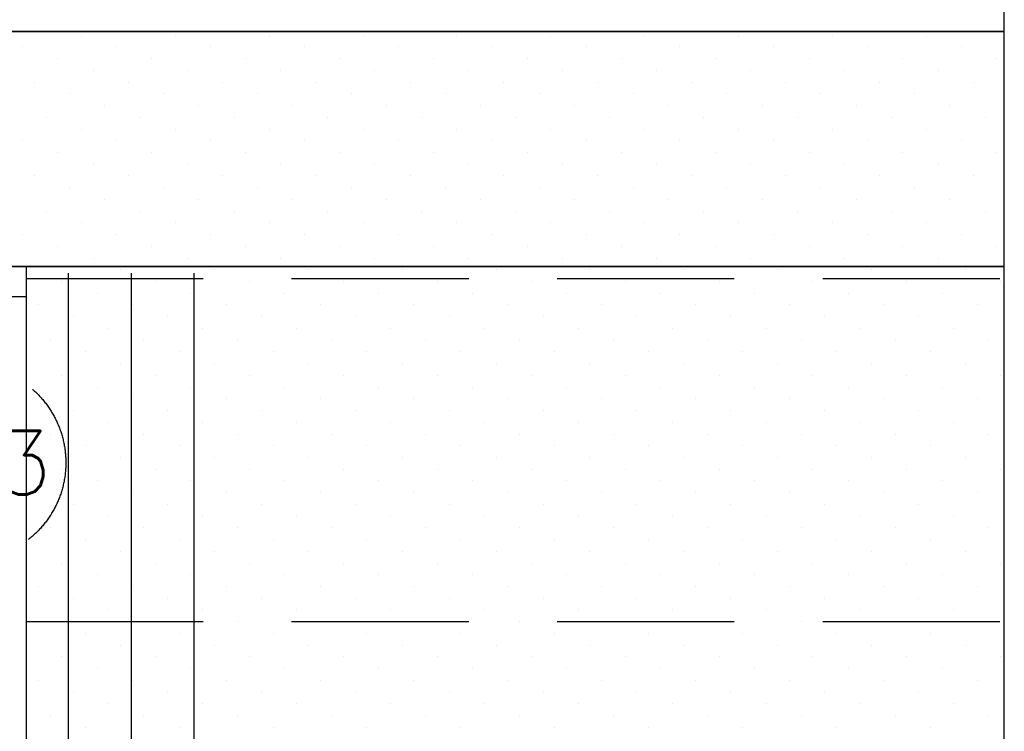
# Model space of a CAD drawing. Extents: x -84711 to 98481, y -64904 to 90945.
# Tile 9 of 29: x -3732 to -951, y 57032 to 59043. Entities that reach past the tile are written whole.
import ezdxf
from ezdxf.enums import TextEntityAlignment as Align

# ---------------------------------------------------------------- set-up
doc = ezdxf.new("R2010")
doc.units = 0
doc.header["$LTSCALE"] = 2000
doc.header["$MEASUREMENT"] = 0
doc.linetypes.add('HIDDEN', pattern=[0.375, 0.25, -0.125])
doc.linetypes.add('HIDDEN2', pattern=[0.1875, 0.125, -0.0625])
doc.layers.get('0').update_dxf_attribs({"linetype": 'CONTINUOUS'})
for name, color, linetype in [('ALGEM-ARC', 15, 'CONTINUOUS'), ('BETON-AZ', 3, 'CONTINUOUS'), ('HOUT-DRS', 4, 'CONTINUOUS'), ('NUMMER', 2, 'CONTINUOUS'), ('STAAL-AZ', 3, 'CONTINUOUS')]:
    doc.layers.add(name, color=color, linetype=linetype)
doc.styles.get("Standard").update_dxf_attribs({"font": 'simplex'})

# ---------------------------------------------------------------- blocks, each defined once
blk = doc.blocks.new('*X19')
at = {"color": 0}
for p, q in [((16042.5, 58999.2), (16042.5, 58999.2)), ((16307.7, 58999.2), (16307.7, 58999.2)), ((16572.8, 58999.2), (16572.8, 58999.2)), ((16838, 58999.2), (16838, 58999.2)), ((17103.1, 58999.2), (17103.1, 58999.2)), ((17368.3, 58999.2), (17368.3, 58999.2)), ((17633.5, 58999.2), (17633.5, 58999.2)), ((17898.6, 58999.2), (17898.6, 58999.2)), ((18163.8, 58999.2), (18163.8, 58999.2)), ((18429, 58999.2), (18429, 58999.2)), ((15876.8, 58966.1), (15876.8, 58966.1)), ((16141.9, 58966.1), (16141.9, 58966.1)), ((16407.1, 58966.1), (16407.1, 58966.1)), ((16672.3, 58966.1), (16672.3, 58966.1)), ((16937.4, 58966.1), (16937.4, 58966.1)), ((17202.6, 58966.1), (17202.6, 58966.1)), ((17467.7, 58966.1), (17467.7, 58966.1)), ((17732.9, 58966.1), (17732.9, 58966.1)), ((17998.1, 58966.1), (17998.1, 58966.1)), ((18263.2, 58966.1), (18263.2, 58966.1)), ((18528.4, 58966.1), (18528.4, 58966.1)), ((15976.2, 58932.9), (15976.2, 58932.9)), ((16241.4, 58932.9), (16241.4, 58932.9)), ((16506.5, 58932.9), (16506.5, 58932.9)), ((16771.7, 58932.9), (16771.7, 58932.9)), ((17036.9, 58932.9), (17036.9, 58932.9)), ((17302, 58932.9), (17302, 58932.9)), ((17567.2, 58932.9), (17567.2, 58932.9)), ((17832.3, 58932.9), (17832.3, 58932.9)), ((18097.5, 58932.9), (18097.5, 58932.9)), ((18362.7, 58932.9), (18362.7, 58932.9)), ((18627.8, 58932.9), (18627.8, 58932.9)), ((16075.6, 58899.8), (16075.6, 58899.8)), ((16340.8, 58899.8), (16340.8, 58899.8)), ((16606, 58899.8), (16606, 58899.8)), ((16871.1, 58899.8), (16871.1, 58899.8)), ((17136.3, 58899.8), (17136.3, 58899.8)), ((17401.5, 58899.8), (17401.5, 58899.8)), ((17666.6, 58899.8), (17666.6, 58899.8)), ((17931.8, 58899.8), (17931.8, 58899.8)), ((18197, 58899.8), (18197, 58899.8)), ((18462.1, 58899.8), (18462.1, 58899.8)), ((15909.9, 58866.6), (15909.9, 58866.6)), ((16175.1, 58866.6), (16175.1, 58866.6)), ((16440.2, 58866.6), (16440.2, 58866.6)), ((16705.4, 58866.6), (16705.4, 58866.6)), ((16970.6, 58866.6), (16970.6, 58866.6)), ((17235.7, 58866.6), (17235.7, 58866.6)), ((17500.9, 58866.6), (17500.9, 58866.6)), ((17766.1, 58866.6), (17766.1, 58866.6)), ((18031.2, 58866.6), (18031.2, 58866.6)), ((18296.4, 58866.6), (18296.4, 58866.6)), ((18561.6, 58866.6), (18561.6, 58866.6)), ((16009.3, 58833.5), (16009.3, 58833.5)), ((16274.5, 58833.5), (16274.5, 58833.5)), ((16539.7, 58833.5), (16539.7, 58833.5)), ((16804.8, 58833.5), (16804.8, 58833.5)), ((17070, 58833.5), (17070, 58833.5)), ((17335.2, 58833.5), (17335.2, 58833.5)), ((17600.3, 58833.5), (17600.3, 58833.5)), ((17865.5, 58833.5), (17865.5, 58833.5)), ((18130.7, 58833.5), (18130.7, 58833.5)), ((18395.8, 58833.5), (18395.8, 58833.5)), ((16108.8, 58800.3), (16108.8, 58800.3)), ((16373.9, 58800.3), (16373.9, 58800.3)), ((16639.1, 58800.3), (16639.1, 58800.3)), ((16904.3, 58800.3), (16904.3, 58800.3)), ((17169.4, 58800.3), (17169.4, 58800.3)), ((17434.6, 58800.3), (17434.6, 58800.3)), ((17699.8, 58800.3), (17699.8, 58800.3)), ((17964.9, 58800.3), (17964.9, 58800.3)), ((18230.1, 58800.3), (18230.1, 58800.3)), ((18495.3, 58800.3), (18495.3, 58800.3)), ((15943, 58767.2), (15943, 58767.2)), ((16208.2, 58767.2), (16208.2, 58767.2)), ((16473.4, 58767.2), (16473.4, 58767.2)), ((16738.5, 58767.2), (16738.5, 58767.2)), ((17003.7, 58767.2), (17003.7, 58767.2)), ((17268.9, 58767.2), (17268.9, 58767.2)), ((17534, 58767.2), (17534, 58767.2)), ((17799.2, 58767.2), (17799.2, 58767.2)), ((18064.4, 58767.2), (18064.4, 58767.2)), ((18329.5, 58767.2), (18329.5, 58767.2)), ((18594.7, 58767.2), (18594.7, 58767.2)), ((16042.5, 58734.1), (16042.5, 58734.1)), ((16307.7, 58734.1), (16307.7, 58734.1)), ((16572.8, 58734.1), (16572.8, 58734.1)), ((16838, 58734.1), (16838, 58734.1)), ((17103.1, 58734.1), (17103.1, 58734.1)), ((17368.3, 58734.1), (17368.3, 58734.1)), ((17633.5, 58734.1), (17633.5, 58734.1)), ((17898.6, 58734.1), (17898.6, 58734.1)), ((18163.8, 58734.1), (18163.8, 58734.1)), ((18429, 58734.1), (18429, 58734.1)), ((15876.8, 58700.9), (15876.8, 58700.9)), ((16141.9, 58700.9), (16141.9, 58700.9)), ((16407.1, 58700.9), (16407.1, 58700.9)), ((16672.3, 58700.9), (16672.3, 58700.9)), ((16937.4, 58700.9), (16937.4, 58700.9)), ((17202.6, 58700.9), (17202.6, 58700.9)), ((17467.7, 58700.9), (17467.7, 58700.9)), ((17732.9, 58700.9), (17732.9, 58700.9)), ((17998.1, 58700.9), (17998.1, 58700.9)), ((18263.2, 58700.9), (18263.2, 58700.9)), ((18528.4, 58700.9), (18528.4, 58700.9)), ((15976.2, 58667.8), (15976.2, 58667.8)), ((16241.4, 58667.8), (16241.4, 58667.8)), ((16506.5, 58667.8), (16506.5, 58667.8)), ((16771.7, 58667.8), (16771.7, 58667.8)), ((17036.9, 58667.8), (17036.9, 58667.8)), ((17302, 58667.8), (17302, 58667.8)), ((17567.2, 58667.8), (17567.2, 58667.8)), ((17832.3, 58667.8), (17832.3, 58667.8)), ((18097.5, 58667.8), (18097.5, 58667.8)), ((18362.7, 58667.8), (18362.7, 58667.8)), ((18627.8, 58667.8), (18627.8, 58667.8)), ((16075.6, 58634.6), (16075.6, 58634.6)), ((16340.8, 58634.6), (16340.8, 58634.6)), ((16606, 58634.6), (16606, 58634.6)), ((16871.1, 58634.6), (16871.1, 58634.6)), ((17136.3, 58634.6), (17136.3, 58634.6)), ((17401.5, 58634.6), (17401.5, 58634.6)), ((17666.6, 58634.6), (17666.6, 58634.6)), ((17931.8, 58634.6), (17931.8, 58634.6)), ((18197, 58634.6), (18197, 58634.6)), ((18462.1, 58634.6), (18462.1, 58634.6)), ((15909.9, 58601.5), (15909.9, 58601.5)), ((16175.1, 58601.5), (16175.1, 58601.5)), ((16440.2, 58601.5), (16440.2, 58601.5)), ((16705.4, 58601.5), (16705.4, 58601.5)), ((16970.6, 58601.5), (16970.6, 58601.5)), ((17235.7, 58601.5), (17235.7, 58601.5)), ((17500.9, 58601.5), (17500.9, 58601.5)), ((17766.1, 58601.5), (17766.1, 58601.5)), ((18031.2, 58601.5), (18031.2, 58601.5)), ((18296.4, 58601.5), (18296.4, 58601.5)), ((18561.6, 58601.5), (18561.6, 58601.5)), ((16009.3, 58568.3), (16009.3, 58568.3)), ((16274.5, 58568.3), (16274.5, 58568.3)), ((16539.7, 58568.3), (16539.7, 58568.3)), ((16804.8, 58568.3), (16804.8, 58568.3)), ((17070, 58568.3), (17070, 58568.3)), ((17335.2, 58568.3), (17335.2, 58568.3)), ((17600.3, 58568.3), (17600.3, 58568.3)), ((17865.5, 58568.3), (17865.5, 58568.3)), ((18130.7, 58568.3), (18130.7, 58568.3)), ((18395.8, 58568.3), (18395.8, 58568.3)), ((16108.8, 58535.2), (16108.8, 58535.2)), ((16373.9, 58535.2), (16373.9, 58535.2)), ((16639.1, 58535.2), (16639.1, 58535.2)), ((16904.3, 58535.2), (16904.3, 58535.2)), ((17169.4, 58535.2), (17169.4, 58535.2)), ((17434.6, 58535.2), (17434.6, 58535.2)), ((17699.8, 58535.2), (17699.8, 58535.2)), ((17964.9, 58535.2), (17964.9, 58535.2)), ((18230.1, 58535.2), (18230.1, 58535.2)), ((18495.3, 58535.2), (18495.3, 58535.2)), ((15943, 58502), (15943, 58502)), ((16208.2, 58502), (16208.2, 58502)), ((16473.4, 58502), (16473.4, 58502)), ((16738.5, 58502), (16738.5, 58502)), ((17003.7, 58502), (17003.7, 58502)), ((17268.9, 58502), (17268.9, 58502)), ((17534, 58502), (17534, 58502)), ((17799.2, 58502), (17799.2, 58502)), ((18064.4, 58502), (18064.4, 58502)), ((18329.5, 58502), (18329.5, 58502)), ((18594.7, 58502), (18594.7, 58502)), ((16042.5, 58468.9), (16042.5, 58468.9)), ((16307.7, 58468.9), (16307.7, 58468.9)), ((16572.8, 58468.9), (16572.8, 58468.9)), ((16838, 58468.9), (16838, 58468.9)), ((17103.1, 58468.9), (17103.1, 58468.9)), ((17368.3, 58468.9), (17368.3, 58468.9)), ((17633.5, 58468.9), (17633.5, 58468.9)), ((17898.6, 58468.9), (17898.6, 58468.9)), ((18163.8, 58468.9), (18163.8, 58468.9)), ((18429, 58468.9), (18429, 58468.9)), ((15876.8, 58435.7), (15876.8, 58435.7)), ((16141.9, 58435.7), (16141.9, 58435.7)), ((16407.1, 58435.7), (16407.1, 58435.7)), ((16672.3, 58435.7), (16672.3, 58435.7)), ((16937.4, 58435.7), (16937.4, 58435.7)), ((17202.6, 58435.7), (17202.6, 58435.7)), ((17467.7, 58435.7), (17467.7, 58435.7)), ((17732.9, 58435.7), (17732.9, 58435.7)), ((17998.1, 58435.7), (17998.1, 58435.7)), ((18263.2, 58435.7), (18263.2, 58435.7)), ((18528.4, 58435.7), (18528.4, 58435.7)), ((15976.2, 58402.6), (15976.2, 58402.6)), ((16241.4, 58402.6), (16241.4, 58402.6)), ((16506.5, 58402.6), (16506.5, 58402.6)), ((16771.7, 58402.6), (16771.7, 58402.6)), ((17036.9, 58402.6), (17036.9, 58402.6)), ((17302, 58402.6), (17302, 58402.6)), ((17567.2, 58402.6), (17567.2, 58402.6)), ((17832.3, 58402.6), (17832.3, 58402.6)), ((18097.5, 58402.6), (18097.5, 58402.6)), ((18362.7, 58402.6), (18362.7, 58402.6)), ((18627.8, 58402.6), (18627.8, 58402.6)), ((16075.6, 58369.5), (16075.6, 58369.5)), ((16340.8, 58369.5), (16340.8, 58369.5)), ((16606, 58369.5), (16606, 58369.5)), ((16871.1, 58369.5), (16871.1, 58369.5)), ((17136.3, 58369.5), (17136.3, 58369.5)), ((17401.5, 58369.5), (17401.5, 58369.5)), ((17666.6, 58369.5), (17666.6, 58369.5)), ((17931.8, 58369.5), (17931.8, 58369.5)), ((18197, 58369.5), (18197, 58369.5)), ((18462.1, 58369.5), (18462.1, 58369.5))]:
    blk.add_line(p, q, dxfattribs=at)
blk = doc.blocks.new('*X42')
at = {"color": 0}
for p, q in [((-3712.3, 58336.3), (-3712.3, 58336.3)), ((-3447.1, 58336.3), (-3447.1, 58336.3)), ((-3182, 58336.3), (-3182, 58336.3)), ((-2916.8, 58336.3), (-2916.8, 58336.3)), ((-2651.7, 58336.3), (-2651.7, 58336.3)), ((-2386.5, 58336.3), (-2386.5, 58336.3)), ((-2121.3, 58336.3), (-2121.3, 58336.3)), ((-1856.2, 58336.3), (-1856.2, 58336.3)), ((-1591, 58336.3), (-1591, 58336.3)), ((-1325.8, 58336.3), (-1325.8, 58336.3)), ((-1060.7, 58336.3), (-1060.7, 58336.3)), ((-3612.9, 58303.2), (-3612.9, 58303.2)), ((-3347.7, 58303.2), (-3347.7, 58303.2)), ((-3082.5, 58303.2), (-3082.5, 58303.2)), ((-2817.4, 58303.2), (-2817.4, 58303.2)), ((-2552.2, 58303.2), (-2552.2, 58303.2)), ((-2287, 58303.2), (-2287, 58303.2)), ((-2021.9, 58303.2), (-2021.9, 58303.2)), ((-1756.7, 58303.2), (-1756.7, 58303.2)), ((-1491.6, 58303.2), (-1491.6, 58303.2)), ((-1226.4, 58303.2), (-1226.4, 58303.2)), ((-961.2, 58303.2), (-961.2, 58303.2)), ((-3513.4, 58270), (-3513.4, 58270)), ((-3248.3, 58270), (-3248.3, 58270)), ((-2983.1, 58270), (-2983.1, 58270)), ((-2717.9, 58270), (-2717.9, 58270)), ((-2452.8, 58270), (-2452.8, 58270)), ((-2187.6, 58270), (-2187.6, 58270)), ((-1922.4, 58270), (-1922.4, 58270)), ((-1657.3, 58270), (-1657.3, 58270)), ((-1392.1, 58270), (-1392.1, 58270)), ((-1127, 58270), (-1127, 58270)), ((-3679.2, 58236.9), (-3679.2, 58236.9)), ((-3414, 58236.9), (-3414, 58236.9)), ((-3148.8, 58236.9), (-3148.8, 58236.9)), ((-2883.7, 58236.9), (-2883.7, 58236.9)), ((-2618.5, 58236.9), (-2618.5, 58236.9)), ((-2353.3, 58236.9), (-2353.3, 58236.9)), ((-2088.2, 58236.9), (-2088.2, 58236.9)), ((-1823, 58236.9), (-1823, 58236.9)), ((-1557.8, 58236.9), (-1557.8, 58236.9)), ((-1292.7, 58236.9), (-1292.7, 58236.9)), ((-1027.5, 58236.9), (-1027.5, 58236.9)), ((-3579.7, 58203.7), (-3579.7, 58203.7)), ((-3314.6, 58203.7), (-3314.6, 58203.7)), ((-3049.4, 58203.7), (-3049.4, 58203.7)), ((-2784.2, 58203.7), (-2784.2, 58203.7)), ((-2519.1, 58203.7), (-2519.1, 58203.7)), ((-2253.9, 58203.7), (-2253.9, 58203.7)), ((-1988.7, 58203.7), (-1988.7, 58203.7)), ((-1723.6, 58203.7), (-1723.6, 58203.7)), ((-1458.4, 58203.7), (-1458.4, 58203.7)), ((-1193.2, 58203.7), (-1193.2, 58203.7)), ((-3480.3, 58170.6), (-3480.3, 58170.6)), ((-3215.1, 58170.6), (-3215.1, 58170.6)), ((-2950, 58170.6), (-2950, 58170.6)), ((-2684.8, 58170.6), (-2684.8, 58170.6)), ((-2419.6, 58170.6), (-2419.6, 58170.6)), ((-2154.5, 58170.6), (-2154.5, 58170.6)), ((-1889.3, 58170.6), (-1889.3, 58170.6)), ((-1624.1, 58170.6), (-1624.1, 58170.6)), ((-1359, 58170.6), (-1359, 58170.6)), ((-1093.8, 58170.6), (-1093.8, 58170.6)), ((-3646, 58137.4), (-3646, 58137.4)), ((-3380.9, 58137.4), (-3380.9, 58137.4)), ((-3115.7, 58137.4), (-3115.7, 58137.4)), ((-2850.5, 58137.4), (-2850.5, 58137.4)), ((-2585.4, 58137.4), (-2585.4, 58137.4)), ((-2320.2, 58137.4), (-2320.2, 58137.4)), ((-2055, 58137.4), (-2055, 58137.4)), ((-1789.9, 58137.4), (-1789.9, 58137.4)), ((-1524.7, 58137.4), (-1524.7, 58137.4)), ((-1259.5, 58137.4), (-1259.5, 58137.4)), ((-994.4, 58137.4), (-994.4, 58137.4)), ((-3546.6, 58104.3), (-3546.6, 58104.3)), ((-3281.4, 58104.3), (-3281.4, 58104.3)), ((-3016.3, 58104.3), (-3016.3, 58104.3)), ((-2751.1, 58104.3), (-2751.1, 58104.3)), ((-2485.9, 58104.3), (-2485.9, 58104.3)), ((-2220.8, 58104.3), (-2220.8, 58104.3)), ((-1955.6, 58104.3), (-1955.6, 58104.3)), ((-1690.4, 58104.3), (-1690.4, 58104.3)), ((-1425.3, 58104.3), (-1425.3, 58104.3)), ((-1160.1, 58104.3), (-1160.1, 58104.3)), ((-3712.3, 58071.1), (-3712.3, 58071.1)), ((-3447.1, 58071.1), (-3447.1, 58071.1)), ((-3182, 58071.1), (-3182, 58071.1)), ((-2916.8, 58071.1), (-2916.8, 58071.1)), ((-2651.7, 58071.1), (-2651.7, 58071.1)), ((-2386.5, 58071.1), (-2386.5, 58071.1)), ((-2121.3, 58071.1), (-2121.3, 58071.1)), ((-1856.2, 58071.1), (-1856.2, 58071.1)), ((-1591, 58071.1), (-1591, 58071.1)), ((-1325.8, 58071.1), (-1325.8, 58071.1)), ((-1060.7, 58071.1), (-1060.7, 58071.1)), ((-3612.9, 58038), (-3612.9, 58038)), ((-3347.7, 58038), (-3347.7, 58038)), ((-3082.5, 58038), (-3082.5, 58038)), ((-2817.4, 58038), (-2817.4, 58038)), ((-2552.2, 58038), (-2552.2, 58038)), ((-2287, 58038), (-2287, 58038)), ((-2021.9, 58038), (-2021.9, 58038)), ((-1756.7, 58038), (-1756.7, 58038)), ((-1491.6, 58038), (-1491.6, 58038)), ((-1226.4, 58038), (-1226.4, 58038)), ((-961.2, 58038), (-961.2, 58038)), ((-3513.4, 58004.9), (-3513.4, 58004.9)), ((-3248.3, 58004.9), (-3248.3, 58004.9)), ((-2983.1, 58004.9), (-2983.1, 58004.9)), ((-2717.9, 58004.9), (-2717.9, 58004.9)), ((-2452.8, 58004.9), (-2452.8, 58004.9)), ((-2187.6, 58004.9), (-2187.6, 58004.9)), ((-1922.4, 58004.9), (-1922.4, 58004.9)), ((-1657.3, 58004.9), (-1657.3, 58004.9)), ((-1392.1, 58004.9), (-1392.1, 58004.9)), ((-1127, 58004.9), (-1127, 58004.9)), ((-3679.2, 57971.7), (-3679.2, 57971.7)), ((-3414, 57971.7), (-3414, 57971.7)), ((-3148.8, 57971.7), (-3148.8, 57971.7)), ((-2883.7, 57971.7), (-2883.7, 57971.7)), ((-2618.5, 57971.7), (-2618.5, 57971.7)), ((-2353.3, 57971.7), (-2353.3, 57971.7)), ((-2088.2, 57971.7), (-2088.2, 57971.7)), ((-1823, 57971.7), (-1823, 57971.7)), ((-1557.8, 57971.7), (-1557.8, 57971.7)), ((-1292.7, 57971.7), (-1292.7, 57971.7)), ((-1027.5, 57971.7), (-1027.5, 57971.7)), ((-3579.7, 57938.6), (-3579.7, 57938.6)), ((-3314.6, 57938.6), (-3314.6, 57938.6)), ((-3049.4, 57938.6), (-3049.4, 57938.6)), ((-2784.2, 57938.6), (-2784.2, 57938.6)), ((-2519.1, 57938.6), (-2519.1, 57938.6)), ((-2253.9, 57938.6), (-2253.9, 57938.6)), ((-1988.7, 57938.6), (-1988.7, 57938.6)), ((-1723.6, 57938.6), (-1723.6, 57938.6)), ((-1458.4, 57938.6), (-1458.4, 57938.6)), ((-1193.2, 57938.6), (-1193.2, 57938.6)), ((-3480.3, 57905.4), (-3480.3, 57905.4)), ((-3215.1, 57905.4), (-3215.1, 57905.4)), ((-2950, 57905.4), (-2950, 57905.4)), ((-2684.8, 57905.4), (-2684.8, 57905.4)), ((-2419.6, 57905.4), (-2419.6, 57905.4)), ((-2154.5, 57905.4), (-2154.5, 57905.4)), ((-1889.3, 57905.4), (-1889.3, 57905.4)), ((-1624.1, 57905.4), (-1624.1, 57905.4)), ((-1359, 57905.4), (-1359, 57905.4)), ((-1093.8, 57905.4), (-1093.8, 57905.4)), ((-3646, 57872.3), (-3646, 57872.3)), ((-3380.9, 57872.3), (-3380.9, 57872.3)), ((-3115.7, 57872.3), (-3115.7, 57872.3)), ((-2850.5, 57872.3), (-2850.5, 57872.3)), ((-2585.4, 57872.3), (-2585.4, 57872.3)), ((-2320.2, 57872.3), (-2320.2, 57872.3)), ((-2055, 57872.3), (-2055, 57872.3)), ((-1789.9, 57872.3), (-1789.9, 57872.3)), ((-1524.7, 57872.3), (-1524.7, 57872.3)), ((-1259.5, 57872.3), (-1259.5, 57872.3)), ((-994.4, 57872.3), (-994.4, 57872.3)), ((-3546.6, 57839.1), (-3546.6, 57839.1)), ((-3281.4, 57839.1), (-3281.4, 57839.1)), ((-3016.3, 57839.1), (-3016.3, 57839.1)), ((-2751.1, 57839.1), (-2751.1, 57839.1)), ((-2485.9, 57839.1), (-2485.9, 57839.1)), ((-2220.8, 57839.1), (-2220.8, 57839.1)), ((-1955.6, 57839.1), (-1955.6, 57839.1)), ((-1690.4, 57839.1), (-1690.4, 57839.1)), ((-1425.3, 57839.1), (-1425.3, 57839.1)), ((-1160.1, 57839.1), (-1160.1, 57839.1)), ((-3712.3, 57806), (-3712.3, 57806)), ((-3447.1, 57806), (-3447.1, 57806)), ((-3182, 57806), (-3182, 57806)), ((-2916.8, 57806), (-2916.8, 57806)), ((-2651.7, 57806), (-2651.7, 57806)), ((-2386.5, 57806), (-2386.5, 57806)), ((-2121.3, 57806), (-2121.3, 57806)), ((-1856.2, 57806), (-1856.2, 57806)), ((-1591, 57806), (-1591, 57806)), ((-1325.8, 57806), (-1325.8, 57806)), ((-1060.7, 57806), (-1060.7, 57806)), ((-3612.9, 57772.8), (-3612.9, 57772.8)), ((-3347.7, 57772.8), (-3347.7, 57772.8)), ((-3082.5, 57772.8), (-3082.5, 57772.8)), ((-2817.4, 57772.8), (-2817.4, 57772.8)), ((-2552.2, 57772.8), (-2552.2, 57772.8)), ((-2287, 57772.8), (-2287, 57772.8)), ((-2021.9, 57772.8), (-2021.9, 57772.8)), ((-1756.7, 57772.8), (-1756.7, 57772.8)), ((-1491.6, 57772.8), (-1491.6, 57772.8)), ((-1226.4, 57772.8), (-1226.4, 57772.8)), ((-961.2, 57772.8), (-961.2, 57772.8)), ((-3513.4, 57739.7), (-3513.4, 57739.7)), ((-3248.3, 57739.7), (-3248.3, 57739.7)), ((-2983.1, 57739.7), (-2983.1, 57739.7)), ((-2717.9, 57739.7), (-2717.9, 57739.7)), ((-2452.8, 57739.7), (-2452.8, 57739.7)), ((-2187.6, 57739.7), (-2187.6, 57739.7)), ((-1922.4, 57739.7), (-1922.4, 57739.7)), ((-1657.3, 57739.7), (-1657.3, 57739.7)), ((-1392.1, 57739.7), (-1392.1, 57739.7)), ((-1127, 57739.7), (-1127, 57739.7)), ((-3679.2, 57706.5), (-3679.2, 57706.5)), ((-3414, 57706.5), (-3414, 57706.5)), ((-3148.8, 57706.5), (-3148.8, 57706.5)), ((-2883.7, 57706.5), (-2883.7, 57706.5)), ((-2618.5, 57706.5), (-2618.5, 57706.5)), ((-2353.3, 57706.5), (-2353.3, 57706.5)), ((-2088.2, 57706.5), (-2088.2, 57706.5)), ((-1823, 57706.5), (-1823, 57706.5)), ((-1557.8, 57706.5), (-1557.8, 57706.5)), ((-1292.7, 57706.5), (-1292.7, 57706.5)), ((-1027.5, 57706.5), (-1027.5, 57706.5)), ((-3579.7, 57673.4), (-3579.7, 57673.4)), ((-3314.6, 57673.4), (-3314.6, 57673.4)), ((-3049.4, 57673.4), (-3049.4, 57673.4)), ((-2784.2, 57673.4), (-2784.2, 57673.4)), ((-2519.1, 57673.4), (-2519.1, 57673.4)), ((-2253.9, 57673.4), (-2253.9, 57673.4)), ((-1988.7, 57673.4), (-1988.7, 57673.4)), ((-1723.6, 57673.4), (-1723.6, 57673.4)), ((-1458.4, 57673.4), (-1458.4, 57673.4)), ((-1193.2, 57673.4), (-1193.2, 57673.4)), ((-3480.3, 57640.3), (-3480.3, 57640.3)), ((-3215.1, 57640.3), (-3215.1, 57640.3)), ((-2950, 57640.3), (-2950, 57640.3)), ((-2684.8, 57640.3), (-2684.8, 57640.3)), ((-2419.6, 57640.3), (-2419.6, 57640.3)), ((-2154.5, 57640.3), (-2154.5, 57640.3)), ((-1889.3, 57640.3), (-1889.3, 57640.3)), ((-1624.1, 57640.3), (-1624.1, 57640.3)), ((-1359, 57640.3), (-1359, 57640.3)), ((-1093.8, 57640.3), (-1093.8, 57640.3)), ((-3646, 57607.1), (-3646, 57607.1)), ((-3380.9, 57607.1), (-3380.9, 57607.1)), ((-3115.7, 57607.1), (-3115.7, 57607.1)), ((-2850.5, 57607.1), (-2850.5, 57607.1)), ((-2585.4, 57607.1), (-2585.4, 57607.1)), ((-2320.2, 57607.1), (-2320.2, 57607.1)), ((-2055, 57607.1), (-2055, 57607.1)), ((-1789.9, 57607.1), (-1789.9, 57607.1)), ((-1524.7, 57607.1), (-1524.7, 57607.1)), ((-1259.5, 57607.1), (-1259.5, 57607.1)), ((-994.4, 57607.1), (-994.4, 57607.1)), ((-3546.6, 57574), (-3546.6, 57574)), ((-3281.4, 57574), (-3281.4, 57574)), ((-3016.3, 57574), (-3016.3, 57574)), ((-2751.1, 57574), (-2751.1, 57574)), ((-2485.9, 57574), (-2485.9, 57574)), ((-2220.8, 57574), (-2220.8, 57574)), ((-1955.6, 57574), (-1955.6, 57574)), ((-1690.4, 57574), (-1690.4, 57574)), ((-1425.3, 57574), (-1425.3, 57574)), ((-1160.1, 57574), (-1160.1, 57574)), ((-3712.3, 57540.8), (-3712.3, 57540.8)), ((-3447.1, 57540.8), (-3447.1, 57540.8)), ((-3182, 57540.8), (-3182, 57540.8)), ((-2916.8, 57540.8), (-2916.8, 57540.8)), ((-2651.7, 57540.8), (-2651.7, 57540.8)), ((-2386.5, 57540.8), (-2386.5, 57540.8)), ((-2121.3, 57540.8), (-2121.3, 57540.8)), ((-1856.2, 57540.8), (-1856.2, 57540.8)), ((-1591, 57540.8), (-1591, 57540.8)), ((-1325.8, 57540.8), (-1325.8, 57540.8)), ((-1060.7, 57540.8), (-1060.7, 57540.8)), ((-3612.9, 57507.7), (-3612.9, 57507.7)), ((-3347.7, 57507.7), (-3347.7, 57507.7)), ((-3082.5, 57507.7), (-3082.5, 57507.7)), ((-2817.4, 57507.7), (-2817.4, 57507.7)), ((-2552.2, 57507.7), (-2552.2, 57507.7)), ((-2287, 57507.7), (-2287, 57507.7)), ((-2021.9, 57507.7), (-2021.9, 57507.7)), ((-1756.7, 57507.7), (-1756.7, 57507.7)), ((-1491.6, 57507.7), (-1491.6, 57507.7)), ((-1226.4, 57507.7), (-1226.4, 57507.7)), ((-961.2, 57507.7), (-961.2, 57507.7)), ((-3513.4, 57474.5), (-3513.4, 57474.5)), ((-3248.3, 57474.5), (-3248.3, 57474.5)), ((-2983.1, 57474.5), (-2983.1, 57474.5)), ((-2717.9, 57474.5), (-2717.9, 57474.5)), ((-2452.8, 57474.5), (-2452.8, 57474.5)), ((-2187.6, 57474.5), (-2187.6, 57474.5)), ((-1922.4, 57474.5), (-1922.4, 57474.5)), ((-1657.3, 57474.5), (-1657.3, 57474.5)), ((-1392.1, 57474.5), (-1392.1, 57474.5)), ((-1127, 57474.5), (-1127, 57474.5)), ((-3679.2, 57441.4), (-3679.2, 57441.4)), ((-3414, 57441.4), (-3414, 57441.4)), ((-3148.8, 57441.4), (-3148.8, 57441.4)), ((-2883.7, 57441.4), (-2883.7, 57441.4)), ((-2618.5, 57441.4), (-2618.5, 57441.4)), ((-2353.3, 57441.4), (-2353.3, 57441.4)), ((-2088.2, 57441.4), (-2088.2, 57441.4)), ((-1823, 57441.4), (-1823, 57441.4)), ((-1557.8, 57441.4), (-1557.8, 57441.4)), ((-1292.7, 57441.4), (-1292.7, 57441.4)), ((-1027.5, 57441.4), (-1027.5, 57441.4)), ((-3579.7, 57408.2), (-3579.7, 57408.2)), ((-3314.6, 57408.2), (-3314.6, 57408.2)), ((-3049.4, 57408.2), (-3049.4, 57408.2)), ((-2784.2, 57408.2), (-2784.2, 57408.2)), ((-2519.1, 57408.2), (-2519.1, 57408.2)), ((-2253.9, 57408.2), (-2253.9, 57408.2)), ((-1988.7, 57408.2), (-1988.7, 57408.2)), ((-1723.6, 57408.2), (-1723.6, 57408.2)), ((-1458.4, 57408.2), (-1458.4, 57408.2)), ((-1193.2, 57408.2), (-1193.2, 57408.2)), ((-3480.3, 57375.1), (-3480.3, 57375.1)), ((-3215.1, 57375.1), (-3215.1, 57375.1)), ((-2950, 57375.1), (-2950, 57375.1)), ((-2684.8, 57375.1), (-2684.8, 57375.1)), ((-2419.6, 57375.1), (-2419.6, 57375.1)), ((-2154.5, 57375.1), (-2154.5, 57375.1)), ((-1889.3, 57375.1), (-1889.3, 57375.1)), ((-1624.1, 57375.1), (-1624.1, 57375.1)), ((-1359, 57375.1), (-1359, 57375.1)), ((-1093.8, 57375.1), (-1093.8, 57375.1)), ((-3646, 57341.9), (-3646, 57341.9)), ((-3380.9, 57341.9), (-3380.9, 57341.9)), ((-3115.7, 57341.9), (-3115.7, 57341.9)), ((-2850.5, 57341.9), (-2850.5, 57341.9)), ((-2585.4, 57341.9), (-2585.4, 57341.9)), ((-2320.2, 57341.9), (-2320.2, 57341.9)), ((-2055, 57341.9), (-2055, 57341.9)), ((-1789.9, 57341.9), (-1789.9, 57341.9)), ((-1524.7, 57341.9), (-1524.7, 57341.9)), ((-1259.5, 57341.9), (-1259.5, 57341.9)), ((-994.4, 57341.9), (-994.4, 57341.9)), ((-3546.6, 57308.8), (-3546.6, 57308.8)), ((-3281.4, 57308.8), (-3281.4, 57308.8)), ((-3016.3, 57308.8), (-3016.3, 57308.8)), ((-2751.1, 57308.8), (-2751.1, 57308.8)), ((-2485.9, 57308.8), (-2485.9, 57308.8)), ((-2220.8, 57308.8), (-2220.8, 57308.8)), ((-1955.6, 57308.8), (-1955.6, 57308.8)), ((-1690.4, 57308.8), (-1690.4, 57308.8)), ((-1425.3, 57308.8), (-1425.3, 57308.8)), ((-1160.1, 57308.8), (-1160.1, 57308.8)), ((-3712.3, 57275.6), (-3712.3, 57275.6)), ((-3447.1, 57275.6), (-3447.1, 57275.6)), ((-3182, 57275.6), (-3182, 57275.6)), ((-2916.8, 57275.6), (-2916.8, 57275.6)), ((-2651.7, 57275.6), (-2651.7, 57275.6)), ((-2386.5, 57275.6), (-2386.5, 57275.6)), ((-2121.3, 57275.6), (-2121.3, 57275.6)), ((-1856.2, 57275.6), (-1856.2, 57275.6)), ((-1591, 57275.6), (-1591, 57275.6)), ((-1325.8, 57275.6), (-1325.8, 57275.6)), ((-1060.7, 57275.6), (-1060.7, 57275.6)), ((-3612.9, 57242.5), (-3612.9, 57242.5)), ((-3347.7, 57242.5), (-3347.7, 57242.5)), ((-3082.5, 57242.5), (-3082.5, 57242.5)), ((-2817.4, 57242.5), (-2817.4, 57242.5)), ((-2552.2, 57242.5), (-2552.2, 57242.5)), ((-2287, 57242.5), (-2287, 57242.5)), ((-2021.9, 57242.5), (-2021.9, 57242.5)), ((-1756.7, 57242.5), (-1756.7, 57242.5)), ((-1491.6, 57242.5), (-1491.6, 57242.5)), ((-1226.4, 57242.5), (-1226.4, 57242.5)), ((-961.2, 57242.5), (-961.2, 57242.5)), ((-3513.4, 57209.4), (-3513.4, 57209.4)), ((-3248.3, 57209.4), (-3248.3, 57209.4)), ((-2983.1, 57209.4), (-2983.1, 57209.4)), ((-2717.9, 57209.4), (-2717.9, 57209.4)), ((-2452.8, 57209.4), (-2452.8, 57209.4)), ((-2187.6, 57209.4), (-2187.6, 57209.4)), ((-1922.4, 57209.4), (-1922.4, 57209.4)), ((-1657.3, 57209.4), (-1657.3, 57209.4)), ((-1392.1, 57209.4), (-1392.1, 57209.4)), ((-1127, 57209.4), (-1127, 57209.4)), ((-3679.2, 57176.2), (-3679.2, 57176.2)), ((-3414, 57176.2), (-3414, 57176.2)), ((-3148.8, 57176.2), (-3148.8, 57176.2)), ((-2883.7, 57176.2), (-2883.7, 57176.2)), ((-2618.5, 57176.2), (-2618.5, 57176.2)), ((-2353.3, 57176.2), (-2353.3, 57176.2)), ((-2088.2, 57176.2), (-2088.2, 57176.2)), ((-1823, 57176.2), (-1823, 57176.2)), ((-1557.8, 57176.2), (-1557.8, 57176.2)), ((-1292.7, 57176.2), (-1292.7, 57176.2)), ((-1027.5, 57176.2), (-1027.5, 57176.2)), ((-3579.7, 57143.1), (-3579.7, 57143.1)), ((-3314.6, 57143.1), (-3314.6, 57143.1)), ((-3049.4, 57143.1), (-3049.4, 57143.1)), ((-2784.2, 57143.1), (-2784.2, 57143.1)), ((-2519.1, 57143.1), (-2519.1, 57143.1)), ((-2253.9, 57143.1), (-2253.9, 57143.1)), ((-1988.7, 57143.1), (-1988.7, 57143.1)), ((-1723.6, 57143.1), (-1723.6, 57143.1)), ((-1458.4, 57143.1), (-1458.4, 57143.1)), ((-1193.2, 57143.1), (-1193.2, 57143.1)), ((-3480.3, 57109.9), (-3480.3, 57109.9)), ((-3215.1, 57109.9), (-3215.1, 57109.9)), ((-2950, 57109.9), (-2950, 57109.9)), ((-2684.8, 57109.9), (-2684.8, 57109.9)), ((-2419.6, 57109.9), (-2419.6, 57109.9)), ((-2154.5, 57109.9), (-2154.5, 57109.9)), ((-1889.3, 57109.9), (-1889.3, 57109.9)), ((-1624.1, 57109.9), (-1624.1, 57109.9)), ((-1359, 57109.9), (-1359, 57109.9)), ((-1093.8, 57109.9), (-1093.8, 57109.9)), ((-3646, 57076.8), (-3646, 57076.8)), ((-3380.9, 57076.8), (-3380.9, 57076.8)), ((-3115.7, 57076.8), (-3115.7, 57076.8)), ((-2850.5, 57076.8), (-2850.5, 57076.8)), ((-2585.4, 57076.8), (-2585.4, 57076.8)), ((-2320.2, 57076.8), (-2320.2, 57076.8)), ((-2055, 57076.8), (-2055, 57076.8)), ((-1789.9, 57076.8), (-1789.9, 57076.8)), ((-1524.7, 57076.8), (-1524.7, 57076.8)), ((-1259.5, 57076.8), (-1259.5, 57076.8)), ((-994.4, 57076.8), (-994.4, 57076.8)), ((-3546.6, 57043.6), (-3546.6, 57043.6)), ((-3281.4, 57043.6), (-3281.4, 57043.6)), ((-3016.3, 57043.6), (-3016.3, 57043.6)), ((-2751.1, 57043.6), (-2751.1, 57043.6)), ((-2485.9, 57043.6), (-2485.9, 57043.6)), ((-2220.8, 57043.6), (-2220.8, 57043.6)), ((-1955.6, 57043.6), (-1955.6, 57043.6)), ((-1690.4, 57043.6), (-1690.4, 57043.6)), ((-1425.3, 57043.6), (-1425.3, 57043.6)), ((-1160.1, 57043.6), (-1160.1, 57043.6))]:
    blk.add_line(p, q, dxfattribs=at)

msp = doc.modelspace()

# ---------------------------------------------------------------- linework, layer by layer
at = {"layer": 'ALGEM-ARC', "linetype": 'HIDDEN'}
for p, q in [((-3713.9, 58312.1), (-951.1, 58312.1)), ((-3713.9, 57342.3), (-951.1, 57342.3))]:
    msp.add_line(p, q, dxfattribs=at)
at = {"layer": 'ALGEM-ARC'}
for points in [[(-5451.1, 58345.6), (-951.1, 58345.6), (-951.1, 59009.6), (-5451.1, 59009.6)], [(-3713.9, 55676.6), (-951.1, 55676.6), (-951.1, 58345.6), (-3713.9, 58345.6)]]:
    msp.add_lwpolyline(points, close=True, dxfattribs=at)
at = {"layer": 'BETON-AZ'}
msp.add_line((-951.1, 55609.6), (-951.1, 61769.6), dxfattribs=at)
at = {"layer": 'HOUT-DRS'}
msp.add_line((-5451.1, 59009.6), (-951.1, 59009.6), dxfattribs=at)
at = {"layer": 'NUMMER', "linetype": 'HIDDEN2'}
msp.add_circle((-3877.7, 57791.3), 276, dxfattribs=at)
at = {"layer": 'STAAL-AZ'}
for p, q in [((-951.1, 58345.6), (-5451.1, 58345.6)), ((-951.1, 58345.6), (-3713.9, 58345.6)), ((-3713.9, 58326.6), (-3713.9, 55609.6)), ((-3713.9, 58326.6), (-3713.9, 55609.6)), ((-3595, 58326.6), (-3595, 55609.6)), ((-3417.2, 58326.6), (-3417.2, 55609.6)), ((-3239.6, 55609.6), (-3239.6, 58326.6)), ((-951.1, 55609.6), (-951.1, 58326.6)), ((-3713.9, 58259.6), (-3972.7, 58259.6))]:
    msp.add_line(p, q, dxfattribs=at)

# ---------------------------------------------------------------- block references
at = {"layer": 'ALGEM-ARC'}
for name, p in [('*X19', (-19600, 0)), ('*X42', (0, 0))]:
    msp.add_blockref(name, p, dxfattribs=at)

# ---------------------------------------------------------------- texts
at = {"layer": 'NUMMER', "color": 4}
msp.add_text('D33', height=180, dxfattribs=at).set_placement((-3877.7, 57791.3), align=Align.MIDDLE)

doc.saveas('drawing.dxf')
